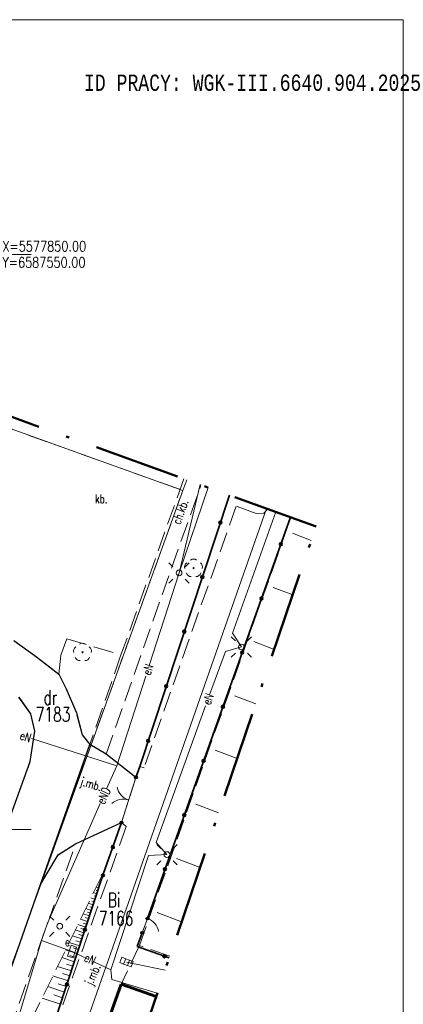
# Model space of a CAD drawing. Extents: x 6587436 to 6587586, y 5577660 to 5577870.
# Tile 8 of 8: x 6587552 to 6587585, y 5577785 to 5577870. Entities that reach past the tile are written whole.
import ezdxf
from ezdxf.enums import TextEntityAlignment as Align

# ---------------------------------------------------------------- set-up
doc = ezdxf.new("R2010")
doc.units = 0
doc.header["$MEASUREMENT"] = 0
doc.linetypes.add('SKARP1000', pattern=[2.45, 1.75, -0.7])
doc.linetypes.add('ZAKRES500', pattern=[12.8, 7.5, -2.5, 0.3, -2.5])
for name, color, linetype, lineweight in [('60', 7, 'Continuous', 0), ('CO PRZEW.', 7, 'Continuous', 0), ('DROGI', 7, 'Continuous', 0), ('ENN ELEM.', 7, 'Continuous', 0), ('ENN PRZEWÓD', 7, 'Continuous', 0), ('GRANICE DZIA£EK', 7, 'Continuous', 0), ('GRANICE PODZIA£U', 7, 'Continuous', 0), ('GRANICE U¯YTKÓW', 7, 'Continuous', 0), ('K ELEM.', 7, 'Continuous', 0), ('K PRZEW.', 7, 'Continuous', 0), ('OGRODZENIA', 7, 'Continuous', 0), ('SKARPY', 7, 'Continuous', 0), ('SZKIC PODST.', 7, 'Continuous', 0), ('ZIELEÑ', 7, 'Continuous', 0)]:
    doc.layers.add(name, color=color, linetype=linetype, lineweight=lineweight)
doc.styles.add('MONOTXT', font='MONOTXT')
doc.styles.add('ROMANC', font='ROMANC')

msp = doc.modelspace()

# ---------------------------------------------------------------- hatches: boundary and pattern name
at = {"layer": 'OGRODZENIA', "linetype": 'Continuous', "lineweight": 25}
h = msp.add_hatch(color=7, dxfattribs=at)
edge = h.paths.add_edge_path()
edge.add_arc((6587561.609749, 5577804.520029), 0.125, 0, 360)
h = msp.add_hatch(color=7, dxfattribs=at)
edge = h.paths.add_edge_path()
edge.add_arc((6587560.35, 5577800.59), 0.125, 0, 360)
h = msp.add_hatch(color=7, dxfattribs=at)
edge = h.paths.add_edge_path()
edge.add_arc((6587562.609749, 5577792.260029), 0.125, 0, 360)
h = msp.add_hatch(color=7, dxfattribs=at)
edge = h.paths.add_edge_path()
edge.add_arc((6587562.16, 5577791), 0.125, 0, 360)
at = {"layer": 'ZIELEÑ', "linetype": 'Continuous', "lineweight": 0}
h = msp.add_hatch(color=94, dxfattribs=at)
edge = h.paths.add_edge_path()
edge.add_arc((6587566.62, 5577822.71), 0.05, 0, 360)
h = msp.add_hatch(color=94, dxfattribs=at)
edge = h.paths.add_edge_path()
edge.add_arc((6587556.96, 5577815.4), 0.05, 0, 360)

# ---------------------------------------------------------------- linework, layer by layer
at = {"layer": '60', "color": 7, "linetype": 'Continuous', "lineweight": 60}
for p, q in [((6587560.339749, 5577786.550029), (6587558.489749, 5577781.430029)), ((6587563.36338, 5577785.471931), (6587560.339749, 5577786.550029))]:
    msp.add_line(p, q, dxfattribs=at)
at = {"layer": 'CO PRZEW.', "color": 215, "linetype": 'Continuous', "lineweight": 0}
msp.add_line((6587572.957634, 5577827.901273), (6587555.779749, 5577778.880029), dxfattribs=at)
at = {"layer": 'DROGI', "color": 7, "linetype": 'SKARP1000', "lineweight": 0}
for p, q in [((6587565.779503, 5577830.483436), (6587560.309749, 5577815.170029)), ((6587559.009749, 5577806.540029), (6587567.259462, 5577829.951056)), ((6587570.309749, 5577828.100029), (6587562.319749, 5577805.360029)), ((6587572.059749, 5577827.470029), (6587570.309749, 5577828.100029)), ((6587573.077775, 5577827.858055), (6587572.719749, 5577827.500029)), ((6587561.919749, 5577789.910029), (6587575.078522, 5577827.138334)), ((6587572.719749, 5577827.500029), (6587572.059749, 5577827.470029)), ((6587555.069749, 5577815.140029), (6587555.609749, 5577816.580029)), ((6587555.609749, 5577816.580029), (6587560.309749, 5577815.170029)), ((6587550.999749, 5577816.410029), (6587552.979749, 5577814.990029)), ((6587552.979749, 5577814.990029), (6587554.899749, 5577813.510029)), ((6587554.899749, 5577813.510029), (6587555.069749, 5577815.140029)), ((6587560.309749, 5577815.170029), (6587557.609749, 5577807.380029)), ((6587555.549749, 5577812.230029), (6587554.899749, 5577813.510029)), ((6587556.429749, 5577810.130029), (6587555.549749, 5577812.230029)), ((6587552.469749, 5577810.060029), (6587551.439749, 5577811.510029)), ((6587552.809749, 5577808.530029), (6587552.469749, 5577810.060029)), ((6587556.929749, 5577808.230029), (6587556.429749, 5577810.130029)), ((6587552.419749, 5577805.890029), (6587552.809749, 5577808.530029)), ((6587557.609749, 5577807.380029), (6587556.929749, 5577808.230029)), ((6587544.799749, 5577771.030029), (6587557.609749, 5577807.380029)), ((6587557.609749, 5577807.380029), (6587559.009749, 5577806.540029)), ((6587561.609749, 5577804.520029), (6587559.009749, 5577806.540029)), ((6587547.209749, 5577791.550029), (6587552.419749, 5577805.890029)), ((6587561.939749, 5577805.480029), (6587561.609749, 5577804.520029)), ((6587562.319749, 5577805.360029), (6587561.939749, 5577805.480029)), ((6587560.349749, 5577800.590029), (6587561.609749, 5577804.520029)), ((6587560.769749, 5577800.240029), (6587554.009749, 5577781.270029)), ((6587556.369749, 5577798.730029), (6587560.349749, 5577800.590029)), ((6587560.349749, 5577800.590029), (6587560.769749, 5577800.240029)), ((6587546.539749, 5577771.010029), (6587556.369749, 5577798.730029)), ((6587556.369749, 5577798.730029), (6587554.839749, 5577797.790029)), ((6587554.839749, 5577797.790029), (6587553.779749, 5577795.990029)), ((6587553.779749, 5577795.990029), (6587553.319749, 5577795.210029)), ((6587561.919749, 5577789.910029), (6587560.339749, 5577786.550029)), ((6587564.552476, 5577788.967241), (6587561.919749, 5577789.910029)), ((6587558.489749, 5577781.430029), (6587560.339749, 5577786.550029)), ((6587560.339749, 5577786.550029), (6587563.36338, 5577785.471931))]:
    msp.add_line(p, q, dxfattribs=at)
at = {"layer": 'DROGI', "color": 7, "linetype": 'Continuous', "lineweight": 25}
for p, q in [((6587550.999749, 5577816.410029), (6587552.979749, 5577814.990029)), ((6587552.979749, 5577814.990029), (6587554.899749, 5577813.510029)), ((6587554.899749, 5577813.510029), (6587555.549749, 5577812.230029)), ((6587555.549749, 5577812.230029), (6587556.429749, 5577810.130029)), ((6587552.469749, 5577810.060029), (6587551.439749, 5577811.510029)), ((6587552.809749, 5577808.530029), (6587552.469749, 5577810.060029)), ((6587556.429749, 5577810.130029), (6587556.929749, 5577808.230029)), ((6587552.419749, 5577805.890029), (6587552.809749, 5577808.530029)), ((6587556.929749, 5577808.230029), (6587557.609749, 5577807.380029)), ((6587553.319749, 5577795.210029), (6587557.609749, 5577807.380029)), ((6587559.009749, 5577806.540029), (6587557.609749, 5577807.380029)), ((6587561.609749, 5577804.520029), (6587559.009749, 5577806.540029)), ((6587547.209749, 5577791.550029), (6587552.419749, 5577805.890029)), ((6587556.369749, 5577798.730029), (6587560.349749, 5577800.590029)), ((6587554.839749, 5577797.790029), (6587556.369749, 5577798.730029)), ((6587553.779749, 5577795.990029), (6587554.839749, 5577797.790029)), ((6587553.319749, 5577795.210029), (6587553.779749, 5577795.990029)), ((6587544.799749, 5577771.030029), (6587553.319749, 5577795.210029))]:
    msp.add_line(p, q, dxfattribs=at)
at = {"layer": 'ENN ELEM.', "color": 7, "linetype": 'Continuous', "lineweight": 0}
for p, q in [((6587564.83, 5577822.831), (6587564.477, 5577823.184)), ((6587565.891, 5577822.831), (6587566.244, 5577823.184)), ((6587564.83, 5577821.77), (6587564.477, 5577821.417)), ((6587565.891, 5577821.77), (6587566.244, 5577821.417)), ((6587570.25, 5577816.391), (6587569.897, 5577816.744)), ((6587571.311, 5577816.391), (6587571.664, 5577816.744)), ((6587570.25, 5577815.33), (6587569.897, 5577814.977)), ((6587571.311, 5577815.33), (6587571.664, 5577814.977)), ((6587563.77, 5577798.341), (6587563.417, 5577798.694)), ((6587564.831, 5577798.341), (6587565.184, 5577798.694)), ((6587563.77, 5577797.28), (6587563.417, 5577796.927)), ((6587564.831, 5577797.28), (6587565.184, 5577796.927)), ((6587554.46, 5577792.111), (6587554.107, 5577792.464)), ((6587555.521, 5577792.111), (6587555.874, 5577792.464)), ((6587554.46, 5577791.05), (6587554.107, 5577790.697)), ((6587555.521, 5577791.05), (6587555.874, 5577790.697))]:
    msp.add_line(p, q, dxfattribs=at)
at = {"layer": 'ENN ELEM.', "color": 1, "linetype": 'Continuous', "lineweight": 0}
for p, q in [((6587555.670587, 5577788.968929), (6587555.972791, 5577789.922173)), ((6587556.449413, 5577789.771071), (6587555.972791, 5577789.922173)), ((6587556.147209, 5577788.817827), (6587556.449413, 5577789.771071)), ((6587556.147209, 5577788.817827), (6587555.670587, 5577788.968929))]:
    msp.add_line(p, q, dxfattribs=at)
at = {"layer": 'ENN ELEM.', "color": 7, "linetype": 'Continuous', "lineweight": 0}
for centre in [(6587565.36, 5577822.3), (6587570.78, 5577815.86), (6587564.3, 5577797.81), (6587554.99, 5577791.58)]:
    msp.add_circle(centre, 0.25, dxfattribs=at)
at = {"layer": 'ENN PRZEWÓD', "color": 1, "linetype": 'Continuous', "lineweight": 0}
for p, q in [((6587565.359749, 5577822.300029), (6587567.17832, 5577829.980245)), ((6587567.901437, 5577829.720121), (6587565.359749, 5577822.300029)), ((6587573.78112, 5577827.605043), (6587569.999749, 5577817.050029)), ((6587562.763902, 5577814.263443), (6587565.359749, 5577822.300029)), ((6587569.999749, 5577817.050029), (6587570.779749, 5577815.860029)), ((6587570.779749, 5577815.860029), (6587569.379749, 5577815.480029)), ((6587569.379749, 5577815.480029), (6587568.011709, 5577811.69284)), ((6587559.939749, 5577805.520029), (6587562.458873, 5577813.31909)), ((6587567.664064, 5577810.730444), (6587563.379749, 5577798.870029)), ((6587552.520057, 5577807.913478), (6587559.939749, 5577805.520029)), ((6587559.939749, 5577805.520029), (6587559.057761, 5577803.51871)), ((6587558.498772, 5577802.250305), (6587553.919749, 5577791.860029)), ((6587563.379749, 5577798.870029), (6587564.299749, 5577797.810029)), ((6587562.699749, 5577797.720029), (6587559.439749, 5577787.800029)), ((6587564.299749, 5577797.810029), (6587562.699749, 5577797.720029)), ((6587553.919749, 5577791.860029), (6587553.409749, 5577790.350029)), ((6587553.409749, 5577790.350029), (6587548.49944, 5577774.127483)), ((6587553.409749, 5577790.350029), (6587556.059749, 5577789.370029)), ((6587556.059749, 5577789.370029), (6587557.131856, 5577788.872038)), ((6587557.10565, 5577788.884211), (6587557.106019, 5577788.88404)), ((6587557.87804, 5577788.525439), (6587559.439749, 5577787.800029)), ((6587559.499749, 5577786.950029), (6587559.439749, 5577787.800029)), ((6587563.462805, 5577785.764189), (6587559.499749, 5577786.950029))]:
    msp.add_line(p, q, dxfattribs=at)
at = {"layer": 'GRANICE DZIA£EK', "color": 7, "linetype": 'Continuous', "lineweight": 0}
for p, q in [((6587565.689749, 5577829.470029), (6587545.309749, 5577836.770029)), ((6587566.02167, 5577830.396322), (6587565.689749, 5577829.470029)), ((6587544.919749, 5577771.890029), (6587565.689749, 5577829.470029))]:
    msp.add_line(p, q, dxfattribs=at)
at = {"layer": 'GRANICE PODZIA£U', "color": 7, "linetype": 'Continuous', "lineweight": 0}
for p, q in [((6587584.848387, 5577870.402824), (6587436.348387, 5577870.402824)), ((6587584.848387, 5577660.402824), (6587584.848387, 5577870.402824)), ((6587547.5, 5577850), (6587552.5, 5577850)), ((6587547.5, 5577800), (6587552.5, 5577800))]:
    msp.add_line(p, q, dxfattribs=at)
at = {"layer": 'GRANICE U¯YTKÓW', "color": 94, "linetype": 'SKARP1000', "lineweight": 0}
for p, q in [((6587545.309749, 5577836.770029), (6587565.689749, 5577829.470029)), ((6587565.689749, 5577829.470029), (6587566.02167, 5577830.396322)), ((6587544.919749, 5577771.890029), (6587565.689749, 5577829.470029))]:
    msp.add_line(p, q, dxfattribs=at)
at = {"layer": 'K ELEM.', "color": 17, "linetype": 'Continuous', "lineweight": 0}
for p, q in [((6587560.209997, 5577788.418503), (6587560.3922, 5577788.884123)), ((6587560.209997, 5577788.418503), (6587560.535932, 5577788.290961)), ((6587560.3922, 5577788.884123), (6587560.718134, 5577788.756581)), ((6587560.535932, 5577788.290961), (6587560.718134, 5577788.756581)), ((6587560.535932, 5577788.290961), (6587560.861866, 5577788.163419)), ((6587560.718134, 5577788.756581), (6587561.044068, 5577788.629039)), ((6587560.861866, 5577788.163419), (6587561.044068, 5577788.629039)), ((6587561.044068, 5577788.629039), (6587561.370003, 5577788.501497)), ((6587561.1878, 5577788.035877), (6587561.370003, 5577788.501497)), ((6587560.861866, 5577788.163419), (6587561.1878, 5577788.035877))]:
    msp.add_line(p, q, dxfattribs=at)
at = {"layer": 'K PRZEW.', "color": 17, "linetype": 'Continuous', "lineweight": 0}
for p, q in [((6587575.209749, 5577825.750029), (6587576.85255, 5577825.122918)), ((6587573.539749, 5577821.040029), (6587575.242361, 5577820.389819)), ((6587571.859749, 5577816.330029), (6587573.631015, 5577815.653318)), ((6587570.179749, 5577811.620029), (6587572.019831, 5577810.917292)), ((6587568.499749, 5577806.900029), (6587570.406105, 5577806.173798)), ((6587566.819749, 5577802.190029), (6587568.794956, 5577801.437876)), ((6587565.139749, 5577797.480029), (6587567.183117, 5577796.699926)), ((6587563.459749, 5577792.770029), (6587565.571954, 5577791.963964)), ((6587560.789749, 5577788.460029), (6587564.146404, 5577787.773607))]:
    msp.add_line(p, q, dxfattribs=at)
at = {"layer": 'OGRODZENIA', "color": 7, "linetype": 'Continuous', "lineweight": 35}
for p, q in [((6587569.733, 5577829.061), (6587561.94, 5577805.48)), ((6587575.043, 5577827.151), (6587562.61, 5577792.26)), ((6587561.94, 5577805.48), (6587561.61, 5577804.52)), ((6587558.77, 5577796.11), (6587560.35, 5577800.59)), ((6587554.83, 5577784.15), (6587558.77, 5577796.11)), ((6587562.16, 5577791), (6587561.73, 5577789.81)), ((6587561.73, 5577789.81), (6587564.502, 5577788.818))]:
    msp.add_line(p, q, dxfattribs=at)
at = {"layer": 'OGRODZENIA', "color": 7, "linetype": 'Continuous', "lineweight": 0}
for p, q in [((6587560.349749, 5577800.590029), (6587561.609749, 5577804.520029)), ((6587562.609749, 5577792.260029), (6587562.159749, 5577791.000029))]:
    msp.add_line(p, q, dxfattribs=at)
at = {"layer": 'OGRODZENIA', "color": 7, "linetype": 'Continuous', "lineweight": 35}
for centre in [(6587568.948461, 5577826.687551), (6587574.203378, 5577824.796324), (6587567.379508, 5577821.94009), (6587572.525095, 5577820.086402), (6587565.810556, 5577817.192629), (6587570.846813, 5577815.376479), (6587564.241604, 5577812.445167), (6587569.16853, 5577810.666557), (6587562.672652, 5577807.697706), (6587567.490248, 5577805.956635), (6587565.811965, 5577801.246712), (6587559.601248, 5577798.4677), (6587564.133683, 5577796.53679), (6587557.176427, 5577791.273449), (6587564.083617, 5577788.967827), (6587555.611975, 5577786.524503)]:
    msp.add_circle(centre, 0.125, dxfattribs=at)
at = {"layer": 'OGRODZENIA', "color": 7, "linetype": 'Continuous', "lineweight": 25}
for centre in [(6587561.609749, 5577804.520029), (6587560.35, 5577800.59), (6587562.609749, 5577792.260029), (6587562.16, 5577791)]:
    msp.add_circle(centre, 0.125, dxfattribs=at)
at = {"layer": 'OGRODZENIA', "color": 7, "linetype": 'Continuous', "lineweight": 0}
for centre, start, end in [((6587561.437945, 5577803.983386), 192.224, 252.224), ((6587560.522055, 5577801.126614), 72.224, 132.224), ((6587562.106433, 5577790.847052), 10.346, 70.346)]:
    msp.add_arc(centre, 1.5, start, end, dxfattribs=at)
at = {"layer": 'OGRODZENIA', "color": 7, "linetype": 'Continuous', "lineweight": 35}
msp.add_arc((6587558.740879, 5577796.022395), 0.125, 114.192622, 29.340362, dxfattribs=at)
at = {"layer": 'SKARPY', "color": 7, "linetype": 'SKARP1000', "lineweight": 0}
for p, q in [((6587558.639749, 5577795.970029), (6587552.479749, 5577783.340029)), ((6587554.829749, 5577784.150029), (6587558.769749, 5577796.110029)), ((6587558.839749, 5577796.330029), (6587558.639749, 5577795.970029)), ((6587558.769749, 5577796.100029), (6587558.739749, 5577796.110029)), ((6587558.769749, 5577796.110029), (6587558.839749, 5577796.330029)), ((6587558.449749, 5577795.140029), (6587558.359749, 5577795.170029)), ((6587558.529749, 5577795.380029), (6587558.379749, 5577795.430029)), ((6587558.609749, 5577795.620029), (6587558.549749, 5577795.640029)), ((6587558.689749, 5577795.860029), (6587558.599749, 5577795.890029)), ((6587558.209749, 5577794.410029), (6587557.929749, 5577794.500029)), ((6587558.369749, 5577794.890029), (6587558.149749, 5577794.970029)), ((6587558.289749, 5577794.650029), (6587558.159749, 5577794.690029)), ((6587557.889749, 5577793.440029), (6587557.469749, 5577793.580029)), ((6587558.049749, 5577793.930029), (6587557.699749, 5577794.040029)), ((6587557.969749, 5577793.690029), (6587557.779749, 5577793.750029)), ((6587558.129749, 5577794.170029), (6587557.969749, 5577794.220029)), ((6587557.569749, 5577792.480029), (6587557.019749, 5577792.660029)), ((6587557.729749, 5577792.960029), (6587557.249749, 5577793.120029)), ((6587557.649749, 5577792.720029), (6587557.389749, 5577792.800029)), ((6587557.809749, 5577793.200029), (6587557.589749, 5577793.280029)), ((6587557.249749, 5577791.510029), (6587556.569749, 5577791.730029)), ((6587557.409749, 5577791.990029), (6587556.799749, 5577792.200029)), ((6587557.329749, 5577791.750029), (6587557.009749, 5577791.860029)), ((6587557.489749, 5577792.240029), (6587557.199749, 5577792.330029)), ((6587557.089749, 5577791.010029), (6587556.339749, 5577791.260029)), ((6587556.999749, 5577790.750029), (6587556.609749, 5577790.880029)), ((6587557.169749, 5577791.270029), (6587556.819749, 5577791.390029)), ((6587556.719749, 5577789.870029), (6587555.809749, 5577790.170029)), ((6587556.909749, 5577790.470029), (6587556.089749, 5577790.740029)), ((6587556.819749, 5577790.180029), (6587556.379749, 5577790.320029)), ((6587556.499749, 5577789.210029), (6587555.499749, 5577789.540029)), ((6587556.609749, 5577789.550029), (6587556.139749, 5577789.710029)), ((6587556.259749, 5577788.490029), (6587555.169749, 5577788.850029)), ((6587556.129749, 5577788.100029), (6587555.559749, 5577788.290029)), ((6587556.379749, 5577788.860029), (6587555.859749, 5577789.030029)), ((6587555.999749, 5577787.700029), (6587554.799749, 5577788.090029)), ((6587555.859749, 5577787.270029), (6587555.229749, 5577787.480029)), ((6587555.709749, 5577786.820029), (6587554.389749, 5577787.260029)), ((6587555.559749, 5577786.350029), (6587554.859749, 5577786.580029)), ((6587555.389749, 5577785.860029), (6587553.939749, 5577786.340029)), ((6587555.049749, 5577784.810029), (6587553.449749, 5577785.330029)), ((6587555.219749, 5577785.350029), (6587554.459749, 5577785.600029))]:
    msp.add_line(p, q, dxfattribs=at)
at = {"layer": 'SZKIC PODST.', "color": 5, "linetype": 'ZAKRES500', "lineweight": 50}
for p, q in [((6587577.269749, 5577826.350029), (6587470.549749, 5577864.740029)), ((6587548.689749, 5577742.340029), (6587577.269749, 5577826.350029))]:
    msp.add_line(p, q, dxfattribs=at)
at = {"layer": 'ZIELEÑ', "color": 94, "linetype": 'Continuous', "lineweight": 0}
for centre, radius, start, end in [((6587566.62, 5577823.11), 0.4, 49.272, 130.728), ((6587566.24, 5577822.834), 0.4, 121.308, 202.548), ((6587566.62, 5577822.71), 0.05, 0, 359.999427), ((6587567, 5577822.834), 0.4, 337.452, 58.692), ((6587566.385, 5577822.386), 0.4, 193.221, 274.871), ((6587566.855, 5577822.386), 0.4, 265.129, 346.779), ((6587556.58, 5577815.524), 0.4, 121.308, 202.548), ((6587556.96, 5577815.8), 0.4, 49.272, 130.728), ((6587557.34, 5577815.524), 0.4, 337.452, 58.692), ((6587556.725, 5577815.076), 0.4, 193.221, 274.871), ((6587556.96, 5577815.4), 0.05, 0, 359.999427), ((6587557.195, 5577815.076), 0.4, 265.129, 346.779)]:
    msp.add_arc(centre, radius, start, end, dxfattribs=at)

# ---------------------------------------------------------------- texts
at = {"layer": 'DROGI', "color": 7, "linetype": 'Continuous', "lineweight": 0, "style": 'ROMANC', "width": 0.733336}
msp.add_text('kb.', height=0.75, dxfattribs=at).set_placement((6587558.05, 5577828.36))
msp.add_text('ch.kb.', height=0.75, rotation=70.302, dxfattribs=at).set_placement((6587565.451, 5577826.452))
for rotation, p in [(343.603, (6587557.695586, 5577803.845388)), (65.97, (6587557.939561, 5577787.330718))]:
    msp.add_text('j.mb.', height=0.75, rotation=rotation, dxfattribs=at).set_placement(p, align=Align.MIDDLE)
at = {"layer": 'ENN ELEM.', "color": 1, "linetype": 'Continuous', "lineweight": 0, "style": 'ROMANC', "width": 0.733336}
msp.add_text('e', height=0.75, dxfattribs=at).set_placement((6587555.65, 5577790.21), align=Align.MIDDLE)
at = {"layer": 'ENN PRZEWÓD', "color": 1, "linetype": 'Continuous', "lineweight": 0, "style": 'ROMANC', "width": 0.733336}
for s, rotation, p in [('eN', 72.101, (6587562.86, 5577813.34)), ('eN', 70.141, (6587568.07, 5577810.76)), ('eN', 341.718, (6587551.46, 5577807.86)), ('eND', 66.217, (6587558.85, 5577802.12)), ('eN', 335.083, (6587557.033, 5577788.585))]:
    msp.add_text(s, height=0.75, rotation=rotation, dxfattribs=at).set_placement(p)
at = {"layer": 'GRANICE DZIA£EK', "color": 7, "linetype": 'Continuous', "lineweight": 0, "style": 'ROMANC', "width": 0.704003}
for s, p in [('7183', (6587552.896, 5577809.381)), ('7166', (6587558.375, 5577791.647))]:
    msp.add_text(s, height=1.249998, dxfattribs=at).set_placement(p)
at = {"layer": 'GRANICE U¯YTKÓW', "color": 94, "linetype": 'Continuous', "lineweight": 0, "style": 'ROMANC', "width": 0.704003}
for s, p in [('dr', (6587553.568, 5577810.841)), ('Bi', (6587559.164, 5577793.228))]:
    msp.add_text(s, height=1.249998, dxfattribs=at).set_placement(p)
at = {"layer": 'SZKIC PODST.', "color": 7, "linetype": 'Continuous', "lineweight": 0}
for s, height, style, width, p in [('ID PRACY: WGK-III.6640.904.2025', 1.418874, 'MONOTXT', 0.800414, (6587557.083, 5577864.926)), ('X=5577850.00', 0.9, 'ROMANC', 0.8, (6587550, 5577850.7)), ('Y=6587550.00', 0.9, 'ROMANC', 0.8, (6587550, 5577849.3))]:
    msp.add_text(s, height=height, dxfattribs=dict(at, style=style, width=width)).set_placement(p, align=Align.MIDDLE_LEFT)

doc.saveas('drawing.dxf')
